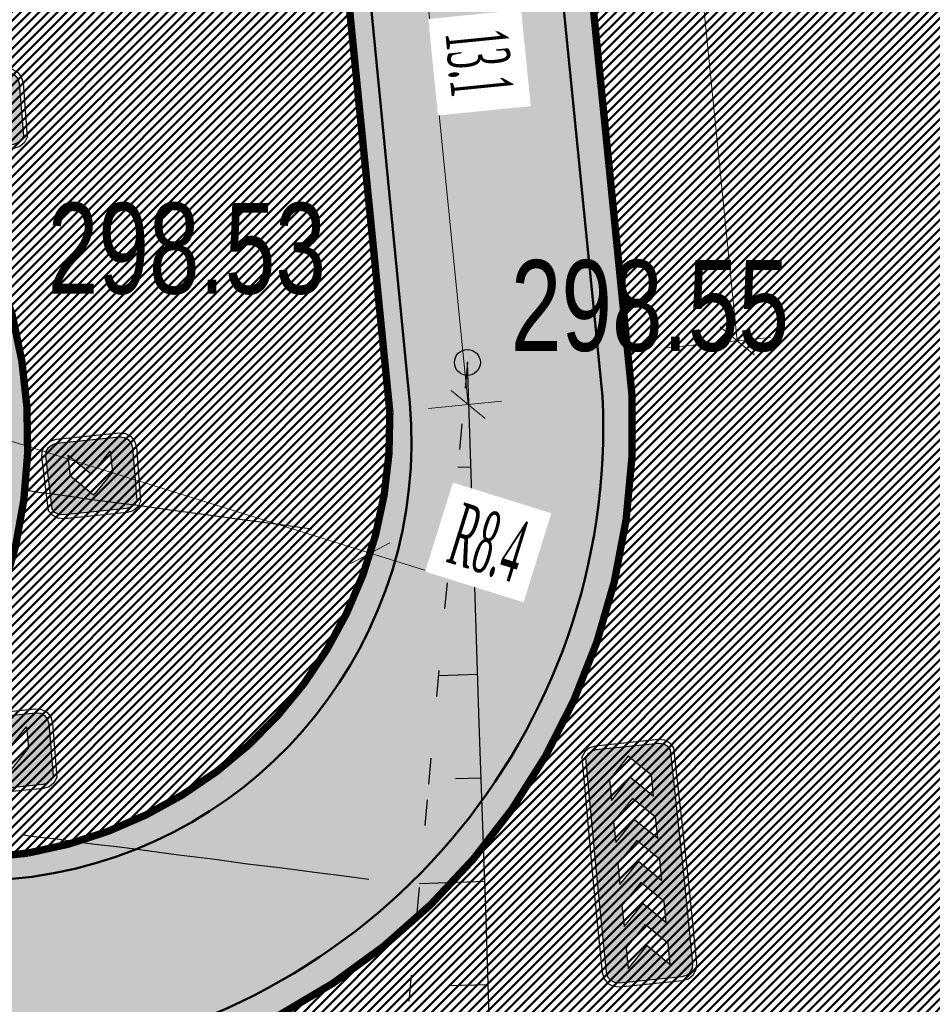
# Model space of a CAD drawing. Extents: x 2931 to 5026, y -2784 to 809.
# Tile 54 of 170: x 3234 to 3251, y -1772 to -1753. Entities that reach past the tile are written whole.
import ezdxf

# ---------------------------------------------------------------- set-up
doc = ezdxf.new("R2010")
doc.units = 0
doc.header["$MEASUREMENT"] = 0
doc.linetypes.add('CONTI', pattern=[0])
doc.linetypes.add('STROT', pattern=[1.7, 0.5, -1.2])
doc.layers.add('.', color=7, linetype='Continuous', lineweight=15)
for name, color, linetype in [('GORIZDEFAULT', 32, 'CONTI'), ('OTKOSDEFAULT', 32, 'CONTI'), ('PI_OTDEFAULT', 172, 'CONTI'), ('PI_TTDEFAULT', 5, 'CONTI')]:
    doc.layers.add(name, color=color, linetype=linetype)
doc.styles.add('SHRFT', font='TXT', dxfattribs={"width": 0.75})
doc.styles.add('TimesNewRomanCyr', font='times.ttf', dxfattribs={"width": 0.4, "height": 1.2})
doc.dimstyles.new('GENPLAN1', dxfattribs={"dimscale": 0.5, "dimtxt": 1.2, "dimasz": 1.2, "dimexe": 1.3, "dimexo": 1.5, "dimgap": 0.5, "dimtad": 1, "dimdec": 1, "dimzin": 0, "dimdsep": 46, "dimtxsty": 'TimesNewRomanCyr', "dimblk1": 'OBLIQUE', "dimblk2": 'OBLIQUE', "dimsah": 1, "dimcen": 1, "dimadec": 0, "dimazin": 0, "dimtfac": 0.75, "dimtdec": 1, "dimtix": 1, "dimtmove": 0, "dimatfit": 3, "dimfxl": 1, "dimtvp": 1.2, "dimtfill": 1, "dimlwd": 0, "dimlwe": 0, "dimarcsym": 0})
pattern_1 = [(45, (0, 0), (-0.08838834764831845, 0.08838834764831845), [])]

# ---------------------------------------------------------------- blocks, each defined once
blk = doc.blocks.new('bstrtthtytt434')
at = {"layer": 'GORIZDEFAULT', "color": 32}
for points in [[(3233.812451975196, 500.828722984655), (3234.033033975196, 500.7920669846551), (3234.303609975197, 500.756170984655), (3234.632269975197, 500.715155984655), (3235.021227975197, 500.6550539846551), (3235.474146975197, 500.597923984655), (3235.993240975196, 500.5297969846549), (3236.578509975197, 500.4506729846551), (3237.221862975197, 500.3664309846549), (3237.917422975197, 500.2689799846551), (3238.618859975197, 500.179618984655), (3239.314419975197, 500.0821679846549)], [(3233.719312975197, 494.1845429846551), (3233.895777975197, 494.155218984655), (3234.122237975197, 494.126652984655), (3234.398691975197, 494.098846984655), (3234.735442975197, 494.051954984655), (3235.130277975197, 493.999942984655), (3235.597165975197, 493.945024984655), (3236.130227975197, 493.879109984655), (3236.737554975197, 493.796320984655), (3237.394875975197, 493.714290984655), (3238.068376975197, 493.620504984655), (3238.739666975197, 493.5406879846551), (3239.360960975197, 493.4601109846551), (3239.938139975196, 493.3868649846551), (3240.413117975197, 493.3260689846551)]]:
    blk.add_lwpolyline(points, dxfattribs=at)
at = {"layer": 'OTKOSDEFAULT', "color": 32, "linetype": 'STROT'}
for p, q in [((3242.314032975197, 503.2920779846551), (3242.207991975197, 502.1083309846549)), ((3242.207991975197, 502.1083309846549), (3241.920517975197, 499.041612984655)), ((3241.920517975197, 499.041612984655), (3241.537999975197, 494.8573239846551)), ((3241.537999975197, 494.8573239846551), (3241.123315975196, 490.288500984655))]:
    blk.add_line(p, q, dxfattribs=at)
at = {"layer": 'OTKOSDEFAULT', "color": 32}
for p, q in [((3242.346847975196, 502.316462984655), (3242.314032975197, 503.2920779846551)), ((3242.433343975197, 499.7814839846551), (3242.346847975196, 502.316462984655)), ((3242.376757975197, 501.268796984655), (3242.126785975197, 501.265000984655)), ((3242.543806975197, 496.326762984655), (3242.433343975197, 499.7814839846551)), ((3242.449025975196, 499.275663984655), (3242.193176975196, 499.263777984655)), ((3242.515415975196, 497.274440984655), (3241.753746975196, 497.2468749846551)), ((3242.675003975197, 492.560320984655), (3242.543806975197, 496.326762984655)), ((3242.581805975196, 495.273218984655), (3242.075985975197, 495.2575379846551)), ((3242.654073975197, 493.280085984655), (3241.386584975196, 493.236837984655)), ((3242.785465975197, 489.1055999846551), (3242.675003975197, 492.560320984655)), ((3242.712373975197, 491.2847409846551), (3241.956582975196, 491.265264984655))]:
    blk.add_line(p, q, dxfattribs=at)
at = {"layer": 'PI_TTDEFAULT', "color": 0}
blk.add_circle((3242.314032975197, 503.2920779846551), 0.25, dxfattribs=at)
blk.add_point((3242.314032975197, 503.2920779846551), dxfattribs=at)
at = {"layer": 'PI_OTDEFAULT', "color": 0, "style": 'SHRFT', "width": 0.75}
for s, p in [('298.53', (3234.215303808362, 504.6198676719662)), ('298.55', (3243.153101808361, 503.5154336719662))]:
    blk.add_text(s, height=1.75, dxfattribs=at).set_placement(p)
blk = doc.blocks.new('РАПРА')
at = {"layer": '.', "transparency": 33554625}
h = blk.add_hatch(color=256, dxfattribs=at)
h.dxf.hatch_style = 1
h.set_gradient(color1=(255, 0, 0), color2=(255, 0, 0), tint=0.6399999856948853)
h.paths.add_polyline_path([(1395798.936627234, -87488.78285388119), (1395736.03742723, -87499.74989387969), (1395684.212787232, -87535.23149387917), (1395651.419187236, -87587.16365388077), (1395637.764147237, -87649.95533388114), (1395637.764147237, -88510.6529338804), (1395651.419187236, -88573.44461388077), (1395684.212787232, -88622.5812538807), (1395736.03742723, -88658.17037388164), (1395798.936627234, -88671.82541388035), (1396981.87166724, -88671.82541388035), (1398716.099574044, -88658.17037388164), (1398768.031734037, -88622.5812538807), (1398800.717814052, -88573.44461388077), (1398814.480374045, -88510.6529338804), (1398814.480374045, -87649.95533388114), (1398800.717814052, -87587.16365388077), (1398768.031734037, -87535.23149387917), (1398716.099574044, -87499.74989387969), (1396981.87166724, -87488.78285388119)])
h.paths.add_polyline_path([(1396390.132953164, -87792.09677388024), (1396676.996313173, -87792.09677388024), (1396963.859673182, -88078.96013388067), (1396676.996313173, -88365.8234938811), (1396390.132953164, -88365.8234938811), (1396676.996313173, -88078.96013388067)], flags=16)
h.paths.add_polyline_path([(1396390.132953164, -88078.96013388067), (1396103.269593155, -88365.8234938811), (1395816.406233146, -88365.8234938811), (1396103.269593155, -88078.96013388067), (1395816.406233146, -87792.09677388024), (1396103.269593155, -87792.09677388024)], flags=16)
h.paths.add_polyline_path([(1396963.859673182, -87792.09677388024), (1397250.723033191, -87792.09677388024), (1397537.586393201, -88078.96013388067), (1397250.723033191, -88365.8234938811), (1396963.859673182, -88365.8234938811), (1397250.723033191, -88078.96013388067)], flags=16)
h.paths.add_polyline_path([(1397537.586393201, -87792.09677388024), (1397824.44975321, -87792.09677388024), (1398111.313113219, -88078.96013388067), (1397824.44975321, -88365.8234938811), (1397537.586393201, -88365.8234938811), (1397824.44975321, -88078.96013388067)], flags=16)
h.paths.add_polyline_path([(1398111.313113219, -87792.09677388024), (1398398.176473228, -87792.09677388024), (1398685.039833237, -88078.96013388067), (1398398.176473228, -88365.8234938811), (1398111.313113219, -88365.8234938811), (1398398.176473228, -88078.96013388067)], flags=16)
at = {"color": 1}
blk.add_lwpolyline([(1398866.305014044, -87649.95533388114), (1398849.961974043, -87565.33709387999), (1398803.513334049, -87496.95437387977), (1398737.926134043, -87450.50573388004), (1396981.87166724, -87434.16269388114), (1395798.936627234, -87434.16269388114), (1395714.210867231, -87450.50573388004), (1395645.935667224, -87496.95437387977), (1395599.487027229, -87565.33709387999), (1395583.036467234, -87649.95533388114), (1395583.036467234, -88510.6529338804), (1395599.487027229, -88592.58317388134), (1395645.935667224, -88660.8583738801), (1395714.210867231, -88707.30701387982), (1395798.936627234, -88723.7575738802), (1396981.87166724, -88723.7575738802), (1398737.926134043, -88707.30701387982), (1398806.201334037, -88660.8583738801), (1398852.649974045, -88592.58317388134), (1398869.100534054, -88510.6529338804), (1398866.305014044, -87649.95533388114)], dxfattribs=at)
blk.add_lwpolyline([(1398814.480374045, -87649.95533388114), (1398800.717814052, -87587.16365388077), (1398768.031734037, -87535.23149387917), (1398716.099574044, -87499.74989387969), (1396981.87166724, -87488.78285388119), (1395798.936627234, -87488.78285388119), (1395736.03742723, -87499.74989387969), (1395684.212787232, -87535.23149387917), (1395651.419187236, -87587.16365388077), (1395637.764147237, -87649.95533388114), (1395637.764147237, -88510.6529338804), (1395651.419187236, -88573.44461388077), (1395684.212787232, -88622.5812538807), (1395736.03742723, -88658.17037388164), (1395798.936627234, -88671.82541388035), (1396981.87166724, -88671.82541388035), (1398716.099574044, -88658.17037388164), (1398768.031734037, -88622.5812538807), (1398800.717814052, -88573.44461388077), (1398814.480374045, -88510.6529338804), (1398814.480374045, -87649.95533388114)], close=True, dxfattribs=at)
at = {"color": 7}
for points in [[(1395816.406233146, -87792.09677388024), (1396103.269593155, -88078.96013388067), (1395816.406233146, -88365.8234938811), (1396103.269593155, -88365.8234938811), (1396390.132953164, -88078.96013388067), (1396103.269593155, -87792.09677388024), (1396103.269593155, -87792.09677388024)], [(1396390.132953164, -87792.09677388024), (1396676.996313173, -88078.96013388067), (1396390.132953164, -88365.8234938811), (1396676.996313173, -88365.8234938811), (1396963.859673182, -88078.96013388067), (1396676.996313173, -87792.09677388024), (1396676.996313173, -87792.09677388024)], [(1396963.859673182, -87792.09677388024), (1397250.723033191, -88078.96013388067), (1396963.859673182, -88365.8234938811), (1397250.723033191, -88365.8234938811), (1397537.586393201, -88078.96013388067), (1397250.723033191, -87792.09677388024), (1397250.723033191, -87792.09677388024)], [(1397537.586393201, -87792.09677388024), (1397824.44975321, -88078.96013388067), (1397537.586393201, -88365.8234938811), (1397824.44975321, -88365.8234938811), (1398111.313113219, -88078.96013388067), (1397824.44975321, -87792.09677388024), (1397824.44975321, -87792.09677388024)], [(1398111.313113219, -87792.09677388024), (1398398.176473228, -88078.96013388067), (1398111.313113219, -88365.8234938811), (1398398.176473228, -88365.8234938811), (1398685.039833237, -88078.96013388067), (1398398.176473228, -87792.09677388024), (1398398.176473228, -87792.09677388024)]]:
    blk.add_lwpolyline(points, close=True, dxfattribs=at)
blk = doc.blocks.new('ПВПВПАВ')
at = {"layer": '.', "transparency": 33554625}
h = blk.add_hatch(color=256, dxfattribs=at)
h.dxf.hatch_style = 1
h.set_gradient(color1=(255, 0, 0), color2=(255, 0, 0), tint=0.6399999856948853)
h.paths.add_polyline_path([(1396674.333624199, -92008.221899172), (1396726.265784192, -91972.63277917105), (1396758.951864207, -91923.49613917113), (1396772.714424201, -91860.70445917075), (1396772.714424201, -91000.0068591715), (1396758.951864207, -90937.21517917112), (1396726.265784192, -90885.28301916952), (1396674.333624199, -90849.80141917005), (1395955.560168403, -90838.83437917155), (1395892.660968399, -90849.80141917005), (1395840.836328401, -90885.28301916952), (1395808.042728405, -90937.21517917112), (1395794.387688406, -91000.0068591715), (1395794.387688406, -91860.70445917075), (1395808.042728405, -91923.49613917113), (1395840.836328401, -91972.63277917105), (1395892.660968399, -92008.221899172), (1395955.560168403, -92021.8769391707)])
h.paths.add_polyline_path([(1396259.893134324, -91715.87501917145), (1395973.029774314, -91715.87501917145), (1396259.893134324, -91429.01165917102), (1395973.029774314, -91142.1482991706), (1396259.893134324, -91142.1482991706), (1396546.756494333, -91429.01165917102)], flags=16)
at = {"color": 1}
blk.add_lwpolyline([(1396824.539064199, -91000.0068591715), (1396808.196024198, -90915.38861917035), (1396761.747384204, -90847.00589917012), (1396696.160184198, -90800.5572591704), (1395955.560168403, -90784.2142191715), (1395870.8344084, -90800.5572591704), (1395802.559208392, -90847.00589917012), (1395756.110568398, -90915.38861917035), (1395739.660008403, -91000.0068591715), (1395739.660008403, -91860.70445917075), (1395756.110568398, -91942.6346991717), (1395802.559208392, -92010.90989917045), (1395870.8344084, -92057.35853917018), (1395955.560168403, -92073.80909917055), (1396696.160184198, -92057.35853917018), (1396764.435384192, -92010.90989917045), (1396810.8840242, -91942.6346991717), (1396827.334584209, -91860.70445917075), (1396824.539064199, -91000.0068591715)], dxfattribs=at)
blk.add_lwpolyline([(1396772.714424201, -91000.0068591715), (1396758.951864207, -90937.21517917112), (1396726.265784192, -90885.28301916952), (1396674.333624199, -90849.80141917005), (1395955.560168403, -90838.83437917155), (1395892.660968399, -90849.80141917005), (1395840.836328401, -90885.28301916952), (1395808.042728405, -90937.21517917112), (1395794.387688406, -91000.0068591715), (1395794.387688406, -91860.70445917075), (1395808.042728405, -91923.49613917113), (1395840.836328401, -91972.63277917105), (1395892.660968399, -92008.221899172), (1395955.560168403, -92021.8769391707), (1396674.333624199, -92008.221899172), (1396726.265784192, -91972.63277917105), (1396758.951864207, -91923.49613917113), (1396772.714424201, -91860.70445917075), (1396772.714424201, -91000.0068591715)], close=True, dxfattribs=at)
at = {"color": 7}
blk.add_lwpolyline([(1395973.029774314, -91142.1482991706), (1396259.893134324, -91429.01165917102), (1395973.029774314, -91715.87501917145), (1396259.893134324, -91715.87501917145), (1396546.756494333, -91429.01165917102), (1396259.893134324, -91142.1482991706), (1396259.893134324, -91142.1482991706)], close=True, dxfattribs=at)
blk = doc.blocks.new('_Oblique')
at = {"color": 0, "linetype": 'ByBlock', "lineweight": -2}
blk.add_line((-0.5, -0.5), (0.5, 0.5), dxfattribs=at)
blk = doc.blocks.new('*D114')
at = {"color": 0, "lineweight": 0, "transparency": 16777216}
for p, q in [((3237.147976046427, -1669.445522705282), (3239.16056391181, -1669.244209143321)), ((3238.513791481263, -1669.308903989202), (3247.51941364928, -1759.340622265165)), ((3246.153598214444, -1759.477240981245), (3248.166186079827, -1759.275927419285))]:
    blk.add_line(p, q, dxfattribs=at)
at = {"layer": 'Defpoints', "color": 0, "linetype": 'ByBlock', "lineweight": 50, "transparency": 16777216}
for p in [(3236.401700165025, -1669.520170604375), (3247.51941364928, -1759.340622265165), (3245.407322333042, -1759.551888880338)]:
    blk.add_point(p, dxfattribs=at)
at = {"color": 0, "linetype": 'ByBlock', "lineweight": 0, "transparency": 16777216, "xscale": 0.6, "yscale": 0.6, "zscale": 0.6}
for p, rotation in [((3238.513791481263, -1669.308903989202), 95.71213707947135), ((3247.51941364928, -1759.340622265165), 275.7121370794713)]:
    blk.add_blockref('_Oblique', p, dxfattribs=dict(at, rotation=rotation))
at = {"color": 0, "linetype": 'ByBlock', "lineweight": 50, "transparency": 16777216, "insert": (3243.874434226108, -1714.238956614), "char_height": 1.2, "attachment_point": 5, "rotation": 275.71213707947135, "style": 'TimesNewRomanCyr', "bg_fill": 3, "box_fill_scale": 1.25, "bg_fill_color": 256, "bg_fill_true_color": 13158600, "bg_fill_transparency": 0}
blk.add_mtext('90.5', dxfattribs=at)
blk = doc.blocks.new('*D250')
at = {"color": 0, "lineweight": 0, "transparency": 16777216}
for p in [(3232.415989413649, -1760.937218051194), (3243.325468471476, -1764.335478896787)]:
    blk.add_line(p, (3240.440216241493, -1763.43673390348), dxfattribs=at)
at = {"layer": 'Defpoints', "color": 0, "linetype": 'ByBlock', "lineweight": 50, "transparency": 16777216}
for p in [(3232.415989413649, -1760.937218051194), (3240.440216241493, -1763.43673390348)]:
    blk.add_point(p, dxfattribs=at)
at = {"color": 0, "linetype": 'ByBlock', "lineweight": 0, "transparency": 16777216, "xscale": 0.6, "yscale": 0.6, "zscale": 0.6, "rotation": 162.6983890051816}
blk.add_blockref('_Oblique', (3240.440216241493, -1763.43673390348), dxfattribs=at)
at = {"color": 0, "linetype": 'ByBlock', "lineweight": 50, "transparency": 16777216, "insert": (3242.712087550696, -1763.241443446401), "char_height": 1.2, "attachment_point": 5, "rotation": 342.6983890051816, "style": 'TimesNewRomanCyr', "bg_fill": 3, "box_fill_scale": 1.25, "bg_fill_color": 256, "bg_fill_true_color": 13158600, "bg_fill_transparency": 0}
blk.add_mtext('R8.4', dxfattribs=at)
blk = doc.blocks.new('*D292')
at = {"color": 0, "lineweight": 0, "transparency": 16777216}
for p, q in [((3240.261869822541, -1747.628132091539), (3241.673312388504, -1747.486949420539)), ((3241.026539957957, -1747.551644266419), (3242.328646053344, -1760.569162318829)), ((3241.563975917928, -1760.645650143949), (3242.975418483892, -1760.504467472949))]:
    blk.add_line(p, q, dxfattribs=at)
at = {"layer": 'Defpoints', "color": 0, "linetype": 'ByBlock', "lineweight": 50, "transparency": 16777216}
for p in [(3239.51559394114, -1747.702779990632), (3242.328646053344, -1760.569162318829), (3240.817700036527, -1760.720298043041)]:
    blk.add_point(p, dxfattribs=at)
at = {"color": 0, "linetype": 'ByBlock', "lineweight": 0, "transparency": 16777216, "xscale": 0.6, "yscale": 0.6, "zscale": 0.6}
for p, rotation in [((3241.026539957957, -1747.551644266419), 95.71213707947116), ((3242.328646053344, -1760.569162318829), 275.7121370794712)]:
    blk.add_blockref('_Oblique', p, dxfattribs=dict(at, rotation=rotation))
at = {"color": 0, "linetype": 'ByBlock', "lineweight": 50, "transparency": 16777216, "insert": (3242.535424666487, -1753.97459677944), "char_height": 1.2, "attachment_point": 5, "rotation": 275.7121370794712, "style": 'TimesNewRomanCyr', "bg_fill": 3, "box_fill_scale": 1.25, "bg_fill_color": 256, "bg_fill_true_color": 13158600, "bg_fill_transparency": 0}
blk.add_mtext('13.1', dxfattribs=at)

msp = doc.modelspace()

# ---------------------------------------------------------------- hatches: boundary and pattern name
at = {"layer": '.', "linetype": 'ByBlock', "lineweight": 50}
h = msp.add_hatch(dxfattribs=at)
h.set_pattern_fill('ANSI31', color=252)
h.set_pattern_definition(pattern_1)
edge = h.paths.add_edge_path()
edge.add_line((3056.579508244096, -1552.571742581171), (3060.468574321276, -1561.784514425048))
edge.add_line((3060.468574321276, -1561.784514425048), (3091.428099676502, -1548.71530551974))
edge.add_arc((3092.594819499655, -1551.479137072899), 2.999999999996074, 59.08883293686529, 112.8864824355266, ccw=False)
edge.add_line((3094.135944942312, -1548.905242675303), (3125.421424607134, -1567.637498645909))
edge.add_arc((3123.880299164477, -1570.21139304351), 3.000000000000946, 6.846905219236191, 59.0888329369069, ccw=False)
edge.add_line((3126.858903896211, -1569.853742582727), (3145.92372928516, -1728.630496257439))
edge.add_line((3145.92372928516, -1728.630496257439), (3153.629677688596, -1792.807610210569))
edge.add_line((3153.629677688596, -1792.807610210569), (3155.627738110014, -1829.886791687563))
edge.add_line((3155.627738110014, -1829.886791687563), (3160.809987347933, -1929.677250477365))
edge.add_arc((3157.814024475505, -1929.832834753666), 2.999999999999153, -86.74722545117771, 2.9727744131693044, ccw=False)
edge.add_line((3157.984247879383, -1932.828001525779), (3050.375705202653, -1938.943685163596))
edge.add_line((3050.375705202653, -1938.943685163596), (3050.943116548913, -1948.927574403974))
edge.add_line((3050.943116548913, -1948.927574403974), (3313.191871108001, -1934.085954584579))
edge.add_line((3313.191871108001, -1934.085954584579), (3312.624459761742, -1924.102065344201))
edge.add_line((3312.624459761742, -1924.102065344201), (3173.95866141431, -1931.920132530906))
edge.add_arc((3173.788438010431, -1928.924965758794), 2.999999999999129, 182.972774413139, 273.2527745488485, ccw=False)
edge.add_line((3170.792475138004, -1929.080550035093), (3164.49681413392, -1808.401511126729))
edge.add_line((3164.49681413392, -1808.401511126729), (3163.4838931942, -1789.746789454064))
edge.add_line((3163.4838931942, -1789.746789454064), (3160.81852438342, -1767.850807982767))
edge.add_arc((3164.480270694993, -1768.183669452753), 3.67684413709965, 91.76941746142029, 174.8059522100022, ccw=False)
edge.add_line((3164.36673985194, -1764.508578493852), (3165.328204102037, -1764.41580848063))
edge.add_line((3165.328204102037, -1764.41580848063), (3157.302999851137, -1682.607566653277))
edge.add_arc((3156.299241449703, -1676.094509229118), 6.589950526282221, 187.8889569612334, 278.7611968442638, ccw=False)
edge.add_line((3149.771658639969, -1676.999003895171), (3140.934979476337, -1603.166915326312))
edge.add_line((3140.934979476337, -1603.166915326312), (3139.504408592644, -1590.505141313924))
edge.add_line((3139.504408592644, -1590.505141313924), (3136.203008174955, -1563.793057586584))
edge.add_arc((3133.224403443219, -1564.150708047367), 3.000000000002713, 6.84690521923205, 59.08883293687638)
edge.add_line((3134.765528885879, -1561.576813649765), (3099.87037971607, -1540.683259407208))
edge.add_arc((3101.693711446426, -1538.024492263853), 3.223907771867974, 157.9186088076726, 235.5584146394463, ccw=False)
edge.add_line((3098.706274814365, -1536.812550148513), (3108.700353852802, -1520.326220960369))
edge.add_arc((3111.264605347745, -1521.883338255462), 3.00000000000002, 58.73218183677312, 148.732181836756, ccw=False)
edge.add_line((3112.821722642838, -1519.319086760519), (3205.618491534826, -1575.669040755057))
edge.add_line((3205.618491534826, -1575.669040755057), (3207.292050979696, -1576.579148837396))
edge.add_line((3207.292050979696, -1576.579148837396), (3243.014474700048, -1589.924592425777))
edge.add_line((3243.014474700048, -1589.924592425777), (3266.942729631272, -1598.799066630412))
edge.add_line((3266.942729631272, -1598.799066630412), (3413.241120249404, -1686.858465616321))
edge.add_line((3413.241120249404, -1686.858465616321), (3418.398145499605, -1678.290788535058))
edge.add_line((3418.398145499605, -1678.290788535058), (3272.099754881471, -1590.231389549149))
edge.add_line((3272.099754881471, -1590.231389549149), (3270.420061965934, -1589.423131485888))
edge.add_line((3270.420061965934, -1589.423131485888), (3212.929790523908, -1568.101228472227))
edge.add_line((3212.929790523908, -1568.101228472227), (3210.80888251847, -1567.121535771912))
edge.add_line((3210.80888251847, -1567.121535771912), (3103.502412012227, -1501.960703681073))
edge.add_arc((3105.05952930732, -1499.39645218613), 2.999999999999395, 149.0720988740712, 238.7321818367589, ccw=False)
edge.add_line((3102.486085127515, -1497.85457506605), (3107.443599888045, -1489.580318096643))
edge.add_line((3107.443599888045, -1489.580318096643), (3098.865452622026, -1484.440727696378))
edge.add_line((3098.865452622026, -1484.440727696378), (3093.95672483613, -1492.633557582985))
edge.add_arc((3091.383280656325, -1491.091680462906), 2.999999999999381, 238.7321818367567, 329.07209887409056, ccw=False)
edge.add_line((3089.826163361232, -1493.655931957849), (3029.258160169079, -1456.876588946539))
edge.add_line((3029.258160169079, -1456.876588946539), (3024.067769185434, -1465.424093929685))
edge.add_line((3024.067769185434, -1465.424093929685), (3099.145714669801, -1511.014461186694))
edge.add_arc((3097.588597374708, -1513.578712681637), 2.999999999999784, -31.267816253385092, 58.732181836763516, ccw=False)
edge.add_line((3100.152848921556, -1515.135829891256), (3084.60404677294, -1540.741504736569))
edge.add_line((3084.60404677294, -1540.741504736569), (3056.579508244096, -1552.571742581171))
h = msp.add_hatch(dxfattribs=at)
h.set_pattern_fill('ANSI31', color=72)
h.set_pattern_definition(pattern_1)
edge = h.paths.add_edge_path()
edge.add_line((3198.64854658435, -1772.84186215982), (3204.228626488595, -1772.211541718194))
edge.add_line((3204.228626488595, -1772.211541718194), (3205.797166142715, -1786.120879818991))
edge.add_line((3205.797166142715, -1786.120879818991), (3240.426562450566, -1782.215137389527))
edge.add_line((3240.426562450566, -1782.215137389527), (3240.44861768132, -1782.410685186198))
edge.add_line((3240.44861768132, -1782.410685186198), (3240.049289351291, -1782.456821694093))
edge.add_line((3240.049289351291, -1782.456821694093), (3241.597948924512, -1796.176200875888))
edge.add_line((3241.597948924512, -1796.176200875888), (3241.996162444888, -1796.131186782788))
edge.add_line((3241.996162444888, -1796.131186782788), (3242.018783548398, -1796.331302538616))
edge.add_line((3242.018783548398, -1796.331302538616), (3164.317276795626, -1805.095014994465))
edge.add_line((3164.317276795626, -1805.095014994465), (3165.502113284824, -1827.671693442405))
edge.add_line((3165.502113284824, -1827.671693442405), (3169.410030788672, -1827.461110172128))
edge.add_line((3169.410030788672, -1827.461110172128), (3168.370118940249, -1808.99312971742))
edge.add_line((3168.370118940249, -1808.99312971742), (3257.968945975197, -1804.35639741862))
edge.add_line((3257.968945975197, -1804.35639741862), (3268.704736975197, -1803.207274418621))
edge.add_line((3268.704736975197, -1803.207274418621), (3270.714068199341, -1802.941323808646))
edge.add_line((3270.714068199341, -1802.941323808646), (3269.535281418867, -1793.430181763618))
edge.add_line((3269.535281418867, -1793.430181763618), (3268.265415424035, -1789.367910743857))
edge.add_line((3268.265415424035, -1789.367910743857), (3268.137689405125, -1776.730590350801))
edge.add_line((3268.137689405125, -1776.730590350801), (3268.591353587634, -1776.739380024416))
edge.add_line((3268.591353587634, -1776.739380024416), (3271.151259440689, -1756.651503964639))
edge.add_line((3271.151259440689, -1756.651503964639), (3253.464385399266, -1678.575218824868))
edge.add_line((3253.464385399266, -1678.575218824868), (3246.166203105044, -1642.943717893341))
edge.add_line((3246.166203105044, -1642.943717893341), (3240.206266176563, -1605.984923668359))
edge.add_line((3240.206266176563, -1605.984923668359), (3243.364342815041, -1590.528663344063))
edge.add_line((3243.364342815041, -1590.528663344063), (3206.455271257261, -1576.124094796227))
edge.add_line((3206.455271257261, -1576.124094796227), (3113.046281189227, -1522.808445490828))
edge.add_line((3113.046281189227, -1522.808445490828), (3101.14519328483, -1541.432807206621))
edge.add_line((3101.14519328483, -1541.432807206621), (3134.765528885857, -1561.576813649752))
edge.add_arc((3133.22440344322, -1564.150708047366), 3.000000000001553, 6.849462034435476, 59.088832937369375, ccw=False)
edge.add_line((3136.202992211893, -1563.792924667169), (3146.943135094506, -1653.222730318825))
edge.add_line((3146.943135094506, -1653.222730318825), (3222.727371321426, -1644.063239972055))
edge.add_arc((3223.040655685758, -1647.949911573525), 3.899277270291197, 6.922887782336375, 94.60835138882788, ccw=False)
edge.add_arc((3223.040740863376, -1647.949941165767), 3.899196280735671, -81.47081594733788, 6.923470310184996, ccw=False)
edge.add_line((3223.619042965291, -1651.806014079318), (3196.190003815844, -1655.121177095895))
edge.add_arc((3198.473142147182, -1672.682791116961), 17.70940449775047, 97.40732442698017, 105.2026607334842)
edge.add_arc((3203.298833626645, -1690.430110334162), 36.10110462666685, 105.2072041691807, 108.1649889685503)
edge.add_arc((3188.026555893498, -1642.727951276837), 13.9895464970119, 277.1896508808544, 286.6895548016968, ccw=False)
edge.add_line((3189.777404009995, -1656.607502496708), (3187.842487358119, -1656.841381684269))
edge.add_arc((3184.99443761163, -1658.696363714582), 3.398874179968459, 6.9207488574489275, 33.07686530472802, ccw=False)
edge.add_arc((3184.993523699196, -1658.69677596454), 3.399831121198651, -83.07989968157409, 6.925789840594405, ccw=False)
edge.add_arc((3184.99346771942, -1658.696460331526), 3.400151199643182, 163.5011670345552, 276.9203959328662, ccw=False)
edge.add_line((3181.733315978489, -1657.730831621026), (3147.972979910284, -1661.805289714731))
edge.add_line((3147.972979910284, -1661.805289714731), (3149.771658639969, -1676.999003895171))
edge.add_arc((3156.299241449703, -1676.094509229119), 6.589950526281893, 187.88895696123, 278.7611968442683)
edge.add_line((3157.302999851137, -1682.607566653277), (3156.287946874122, -1672.260203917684))
edge.add_arc((3165.559726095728, -1672.702411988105), 9.282318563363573, 100.07270603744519, 177.2694053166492, ccw=False)
edge.add_line((3163.936269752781, -1663.563165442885), (3168.630711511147, -1663.09359350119))
edge.add_arc((3169.037464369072, -1672.297222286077), 9.212612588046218, 9.79482017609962, 92.53053086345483, ccw=False)
edge.add_line((3178.11578730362, -1670.729968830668), (3178.310066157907, -1672.672228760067))
edge.add_line((3178.310066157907, -1672.672228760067), (3182.539779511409, -1679.443903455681))
edge.add_line((3182.539779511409, -1679.443903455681), (3183.799722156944, -1692.286285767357))
edge.add_line((3183.799722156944, -1692.286285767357), (3187.002343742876, -1691.965936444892))
edge.add_line((3187.002343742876, -1691.965936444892), (3189.210950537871, -1714.886238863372))
edge.add_line((3189.210950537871, -1714.886238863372), (3186.060597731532, -1715.201359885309))
edge.add_line((3186.060597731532, -1715.201359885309), (3186.254695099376, -1717.141805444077))
edge.add_line((3186.254695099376, -1717.141805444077), (3183.233715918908, -1722.304679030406))
edge.add_arc((3187.73220544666, -1721.857132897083), 4.520697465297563, 185.6815518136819, 272.2770185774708)
edge.add_line((3187.911817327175, -1726.374260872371), (3193.870304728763, -1725.778249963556))
edge.add_arc((3192.734762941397, -1721.213392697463), 4.703974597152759, 283.9692133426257, 366.943481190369)
edge.add_line((3197.404238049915, -1720.644728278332), (3197.262375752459, -1719.365448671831))
edge.add_line((3197.262375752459, -1719.365448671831), (3193.661081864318, -1717.879078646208))
edge.add_line((3193.661081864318, -1717.879078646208), (3192.899904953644, -1710.493109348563))
edge.add_line((3192.899904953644, -1710.493109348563), (3189.682132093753, -1710.814974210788))
edge.add_line((3189.682132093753, -1710.814974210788), (3185.735106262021, -1671.355455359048))
edge.add_line((3185.735106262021, -1671.355455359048), (3188.844983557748, -1671.044382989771))
edge.add_line((3188.844983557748, -1671.044382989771), (3188.789684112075, -1670.436909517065))
edge.add_arc((3202.589761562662, -1673.932293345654), 14.23586477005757, 99.41612415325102, 165.7866270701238, ccw=False)
edge.add_line((3200.260722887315, -1659.888240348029), (3222.923904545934, -1657.621305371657))
edge.add_arc((3223.460798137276, -1670.595722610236), 12.98552106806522, 5.712137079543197, 92.3696013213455, ccw=False)
edge.add_line((3236.381839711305, -1669.303266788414), (3237.467507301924, -1680.175342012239))
edge.add_line((3237.467507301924, -1680.175342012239), (3245.489102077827, -1760.369463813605))
edge.add_arc((3232.636911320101, -1760.990893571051), 12.86720568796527, -83.64731502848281, 2.7682123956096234, ccw=False)
edge.add_line((3234.060644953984, -1773.77908987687), (3215.68325286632, -1775.617329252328))
edge.add_arc((3214.378686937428, -1762.897090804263), 12.78696048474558, 185.7956058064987, 275.8556841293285, ccw=False)
edge.add_line((3201.657087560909, -1764.188318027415), (3199.058106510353, -1738.113761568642))
edge.add_arc((3194.432319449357, -1738.576466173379), 4.648870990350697, 5.712137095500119, 93.3895282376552)
edge.add_line((3194.157459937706, -1733.935727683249), (3187.347289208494, -1734.627366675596))
edge.add_arc((3187.957506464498, -1738.984328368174), 4.399486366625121, 97.97273957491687, 185.7133964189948)
edge.add_line((3183.579875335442, -1739.422307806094), (3184.27298960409, -1746.350795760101))
edge.add_line((3184.27298960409, -1746.350795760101), (3184.892601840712, -1746.84194319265))
edge.add_line((3184.892601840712, -1746.84194319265), (3197.794868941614, -1745.614976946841))
edge.add_line((3197.794868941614, -1745.614976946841), (3199.787466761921, -1766.345835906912))
edge.add_arc((3189.185059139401, -1767.471623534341), 10.66200943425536, -84.22149646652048, 6.061084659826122, ccw=False)
edge.add_line((3190.258542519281, -1778.079454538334), (3179.89345328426, -1779.128373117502))
edge.add_arc((3178.567549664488, -1766.175993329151), 13.02006768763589, 184.5809880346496, 275.8448699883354, ccw=False)
edge.add_line((3165.58907542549, -1767.215882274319), (3165.328204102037, -1764.41580848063))
edge.add_line((3165.328204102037, -1764.41580848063), (3164.846212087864, -1764.462315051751))
edge.add_line((3164.846212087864, -1764.462315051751), (3167.773249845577, -1790.409524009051))
edge.add_line((3167.773249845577, -1790.409524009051), (3200.231651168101, -1786.748496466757))
edge.add_line((3200.231651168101, -1786.748496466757), (3198.64854658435, -1772.84186215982))
h = msp.add_hatch(dxfattribs=at)
h.set_pattern_fill('ANSI31', color=72)
h.set_pattern_definition(pattern_1)
edge = h.paths.add_edge_path()
edge.add_arc((3233.076580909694, -1751.152771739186), 3.891491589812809, 101.1392377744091, 234.5203344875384)
edge.add_arc((3224.468705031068, -1761.202550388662), 9.362610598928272, -67.51086772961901, 47.301208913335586, ccw=False)
edge.add_line((3228.049980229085, -1769.853154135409), (3233.834892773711, -1769.221088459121))
edge.add_arc((3232.41598941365, -1760.937218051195), 8.404510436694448, 279.7195913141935, 361.4789655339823)
edge.add_line((3240.817700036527, -1760.720298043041), (3239.515593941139, -1747.702779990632))
edge.add_arc((3237.155542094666, -1748.247884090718), 2.42218562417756, 13.00560533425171, 104.2829337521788)
edge.add_arc((3231.997974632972, -1739.404761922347), 7.936562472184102, 272.35986224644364, 305.0684524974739, ccw=False)
at = {"lineweight": 40, "true_color": 0x7d7d7d}
h = msp.add_hatch(color=8, dxfattribs=at)
h.dxf.hatch_style = 1
h.paths.add_polyline_path([(3236.401700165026, -1669.520170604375, 0.4020912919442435), (3222.923904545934, -1657.621305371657), (3200.260722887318, -1659.888240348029, 0.2979728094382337), (3188.789684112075, -1670.436909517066), (3188.845210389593, -1671.044360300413), (3185.735106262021, -1671.355455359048), (3187.121516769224, -1685.21578814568), (3188.507927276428, -1699.076120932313), (3189.682132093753, -1710.814974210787), (3192.899904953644, -1710.493109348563), (3193.661081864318, -1717.879078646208), (3197.262375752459, -1719.365448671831), (3197.363281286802, -1720.374229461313, -0.3954589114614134), (3193.870304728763, -1725.778249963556), (3187.911817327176, -1726.374260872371, -0.3717798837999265), (3183.269049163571, -1722.657915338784), (3183.233715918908, -1722.304679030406), (3186.254695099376, -1717.141805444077), (3186.060597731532, -1715.201359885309), (3189.210950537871, -1714.886238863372), (3188.212792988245, -1704.907379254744), (3187.002343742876, -1691.965936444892), (3183.799722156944, -1692.286285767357), (3182.539779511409, -1679.443903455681), (3178.310066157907, -1672.672228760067), (3178.11578730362, -1670.729968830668, 0.3775479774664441), (3168.630711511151, -1663.09359350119), (3163.936269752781, -1663.563165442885, 0.3501788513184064), (3156.287946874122, -1672.260203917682), (3163.262400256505, -1743.35718177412), (3165.567260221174, -1766.893375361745, 0.4407652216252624), (3180.447832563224, -1779.059575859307), (3185.9967051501, -1778.504537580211), (3190.085791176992, -1778.095517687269, 0.4204379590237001), (3199.787466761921, -1766.345835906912), (3197.794868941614, -1745.614976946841), (3185.071573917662, -1746.824923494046, -0.4023531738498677), (3184.272989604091, -1746.350795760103), (3183.582524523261, -1739.448023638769, -0.4044187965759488), (3187.3472892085, -1734.627366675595), (3190.44205377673, -1734.31780598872), (3193.612779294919, -1734.000402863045, -0.4559087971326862), (3199.07801153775, -1738.404575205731), (3201.657087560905, -1764.188318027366, 0.41452071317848), (3215.683252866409, -1775.617329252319), (3234.060644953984, -1773.77908987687, 0.3960063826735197), (3245.489102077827, -1760.369463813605)])
h.paths.add_polyline_path([(3207.03778315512, -1691.662486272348), (3216.344721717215, -1690.656911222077, -0.460910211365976), (3217.20601253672, -1691.254552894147), (3217.713877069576, -1696.331817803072), (3223.105556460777, -1695.792503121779), (3222.596895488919, -1690.707277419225, -0.5043845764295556), (3223.101133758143, -1690.129321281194), (3228.150711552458, -1689.624226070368), (3227.609384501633, -1684.212428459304), (3206.745009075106, -1686.299433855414, -0.4135501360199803), (3201.883217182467, -1682.660645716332), (3200.86529559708, -1672.484199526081, -0.4125955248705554), (3204.897344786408, -1667.761941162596), (3223.713569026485, -1665.87980662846, -0.3863695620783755), (3228.194028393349, -1669.717405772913, -0.3919432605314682), (3224.458895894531, -1674.848031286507), (3214.864717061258, -1675.807710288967, -0.4215503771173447), (3214.235686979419, -1675.314425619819), (3213.723767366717, -1670.196622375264), (3208.388326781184, -1670.730311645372), (3208.870741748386, -1675.55314871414, -0.3166142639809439), (3208.485410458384, -1676.45006074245), (3203.332663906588, -1676.965475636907), (3203.862076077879, -1682.258156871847), (3223.979733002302, -1680.245843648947, -0.3921261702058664), (3229.549203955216, -1683.651176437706), (3230.536660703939, -1693.523057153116, -0.4350801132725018), (3225.963019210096, -1698.427367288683), (3217.188723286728, -1699.305035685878, -0.4413046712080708), (3216.619709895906, -1698.956683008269), (3216.102574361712, -1693.786734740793), (3210.681480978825, -1694.328991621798), (3211.174444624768, -1699.257286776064, -0.51086082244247), (3210.583513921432, -1699.914620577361), (3205.645078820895, -1700.408598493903), (3206.185945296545, -1705.815791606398), (3226.496118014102, -1703.784221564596, -0.423874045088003), (3231.904694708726, -1707.578876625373), (3232.935134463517, -1717.880470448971, -0.3809339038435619), (3228.854507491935, -1722.369988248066), (3210.290027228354, -1724.226941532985, -0.9445699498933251), (3209.381247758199, -1715.15300357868), (3218.711040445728, -1714.258478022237, -0.3488442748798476), (3219.560053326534, -1714.789970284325), (3220.061773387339, -1719.805805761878), (3225.413531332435, -1719.270484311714), (3224.903551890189, -1714.171095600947, -0.5458820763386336), (3225.389042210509, -1713.652014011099), (3230.422945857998, -1713.14848664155), (3229.887738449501, -1707.797868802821), (3209.070923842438, -1709.880116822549, -0.3853398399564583), (3204.229524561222, -1706.117335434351), (3203.215527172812, -1695.980120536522, -0.3584784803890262)], flags=16)
h.paths.add_polyline_path([(3178.778094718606, -1722.589811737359, -0.2214065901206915), (3175.505947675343, -1732.782386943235, 0.277982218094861), (3172.34860886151, -1742.722983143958), (3174.010432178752, -1759.336694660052), (3186.543428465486, -1758.083053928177, -0.4398097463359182), (3187.521916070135, -1759.255269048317), (3188.161130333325, -1765.645672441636, -0.3970099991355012), (3184.175926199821, -1770.553573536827), (3178.706707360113, -1771.058829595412, -0.4396297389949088), (3173.720061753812, -1766.619939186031), (3164.486291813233, -1672.262030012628, -0.9017496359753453), (3173.65223744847, -1671.345185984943)], flags=16)
h.paths.add_polyline_path([(3211.090258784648, -1732.293469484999), (3228.778682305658, -1730.628215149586, -0.9142662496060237), (3229.432751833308, -1737.187745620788), (3222.054241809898, -1738.025518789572, 0.2275587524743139), (3216.003330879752, -1741.140280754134, 0.4257554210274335), (3217.309228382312, -1754.283948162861, -0.6245440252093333), (3215.087378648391, -1761.080147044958, -0.4364639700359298), (3209.053512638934, -1756.614746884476), (3207.188754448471, -1737.466191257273, -0.4080941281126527)], flags=16)
h.paths.add_polyline_path([(3178.378493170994, -1739.987512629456), (3179.649217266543, -1752.691296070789), (3192.387924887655, -1751.417078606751, -0.4225555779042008), (3193.163162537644, -1752.245383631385), (3194.33725093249, -1764.545343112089, -1), (3193.353733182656, -1764.730770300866), (3192.121418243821, -1752.410973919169), (3179.425863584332, -1753.680874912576, -0.4470715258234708), (3178.614138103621, -1752.769719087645), (3177.358061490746, -1740.212370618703, -1)], flags=16)
h.paths.add_polyline_path([(3222.245864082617, -1743.233845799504), (3231.631192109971, -1742.228683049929, -0.01518137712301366), (3232.166872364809, -1742.171312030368), (3231.631192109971, -1742.228683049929, 0.2039938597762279), (3225.667068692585, -1745.799855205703, 0.3845645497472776), (3226.869658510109, -1757.822481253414, -0.710203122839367), (3225.226810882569, -1764.9707600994), (3216.525285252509, -1765.903109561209, -0.02130585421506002), (3215.828828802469, -1765.977733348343), (3216.525285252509, -1765.903109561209, 0.1841086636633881), (3221.626871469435, -1763.026102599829, 0.4206425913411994), (3220.314957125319, -1749.910528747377, -0.6092905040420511)], flags=16)
h.paths.add_polyline_path([(3232.32476832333, -1747.334593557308), (3232.728894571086, -1747.286826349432), (3233.10467408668, -1747.2424096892, 0.1243413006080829), (3236.55796378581, -1745.900570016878, -0.4207583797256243), (3239.515593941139, -1747.70277999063), (3240.817700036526, -1760.720298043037, -0.3726884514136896), (3233.83489277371, -1769.221088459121), (3228.049980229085, -1769.853154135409, 0.5475524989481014), (3230.817904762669, -1754.321697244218, -0.6580089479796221)], flags=16)

# ---------------------------------------------------------------- linework, layer by layer
at = {"color": 255, "lineweight": 50, "ltscale": 1000}
for points in [[(3190.675024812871, -1667.861540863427, -0.2659289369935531), (3200.327133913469, -1660.45298566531), (3222.96380135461, -1658.188702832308, -0.4018179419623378), (3235.835492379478, -1669.571960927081), (3244.921903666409, -1760.411350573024, -0.3955928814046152), (3234.000858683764, -1773.213681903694), (3215.563627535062, -1775.05790681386, -0.4130268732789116), (3202.222773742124, -1764.131313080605), (3199.645463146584, -1738.365219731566, 0.4535375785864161), (3193.53486445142, -1733.436809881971), (3190.385422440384, -1733.752082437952), (3187.279878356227, -1734.062721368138, 0.4049945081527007), (3183.016958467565, -1739.506229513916), (3183.711351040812, -1746.448265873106, 0.3486412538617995), (3184.914138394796, -1747.411011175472), (3197.283268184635, -1746.234744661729), (3199.221798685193, -1766.403090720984, -0.4206429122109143), (3190.033536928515, -1777.529356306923), (3185.940116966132, -1777.938809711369), (3180.378306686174, -1778.49514211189, -0.4413470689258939), (3166.134316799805, -1766.850521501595), (3165.894083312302, -1764.360752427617)], [(3225.857839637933, -1770.490408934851), (3233.912594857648, -1769.678049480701, 0.3998028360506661), (3241.203177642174, -1760.540119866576), (3232.251463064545, -1669.099505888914, 0.3799740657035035), (3223.520170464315, -1661.788923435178), (3203.165468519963, -1663.813543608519, 0.3316943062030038), (3196.787572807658, -1672.079773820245), (3201.384369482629, -1719.22630335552), (3197.855156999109, -1719.579320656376), (3197.8143940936, -1719.171802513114), (3201.344626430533, -1718.818683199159)]]:
    msp.add_lwpolyline(points, format="xyb", dxfattribs=at)
for points in [[(3236.401700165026, -1669.520170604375, 0.142137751, 0.142137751, 0), (3245.489102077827, -1760.369463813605, 0.142137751, 0.142137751, -0.3960063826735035), (3234.060644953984, -1773.77908987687, 0.142137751, 0.142137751, 0), (3215.619498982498, -1775.623706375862, 0.142137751, 0.142137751, -0.4130535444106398), (3201.657087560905, -1764.188318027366, 0.142137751, 0.142137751, 0), (3199.07801153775, -1738.404575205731, 0.142137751, 0.142137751, 0.4559087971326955), (3193.612779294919, -1734.000402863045, 0.142137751, 0.142137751, 0), (3190.44205377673, -1734.31780598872, 0.142137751, 0.142137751, 0), (3187.3472892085, -1734.627366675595, 0.142137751, 0.142137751, 0.4044187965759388), (3183.582524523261, -1739.448023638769, 0.142137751, 0.142137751, 0), (3184.272989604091, -1746.350795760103, 0.142137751, 0.142137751, 0.3261778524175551), (3184.892601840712, -1746.84194319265, 0.142137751, 0.142137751, 0), (3197.794868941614, -1745.614976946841, 0.142137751, 0.142137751, 0), (3199.787466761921, -1766.345835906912, 0.142137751, 0.142137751, -0.4204379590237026), (3190.085791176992, -1778.095517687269, 0.142137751, 0.142137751, 0), (3185.9967051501, -1778.504537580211, 0.142137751, 0.142137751, 0), (3180.447832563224, -1779.059575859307, 0.142137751, 0.142137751, -0.4407652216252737), (3165.567260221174, -1766.893375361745, 0.142137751, 0.142137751, 0), (3163.262400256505, -1743.35718177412, 0.142137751, 0.142137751, 0), (3156.287946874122, -1672.260203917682, 0.142137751, 0.142137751, -0.3501788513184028)], [(3225.811627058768, -1770.097718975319, 0.142137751, 0.142137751, 0), (3233.834892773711, -1769.221088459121, 0.142137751, 0.142137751, 0.3726884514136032), (3240.817700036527, -1760.720298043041, 0.142137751, 0.142137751, 0), (3239.515593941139, -1747.702779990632, 0.142137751, 0.142137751, 0.4207583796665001), (3236.557963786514, -1745.900570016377, 0.142137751, 0.142137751, -0.1271588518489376), (3233.021333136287, -1747.252260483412, 0.142137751, 0.142137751, 0), (3232.728894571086, -1747.286826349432, 0.142137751, 0.142137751, 0), (3232.32476832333, -1747.334593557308, 0.142137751, 0.142137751, 0.6580089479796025), (3230.817904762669, -1754.321697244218, 0.142137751, 0.142137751, -0.5475524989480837), (3228.049980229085, -1769.853154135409, 0, 0, 0)]]:
    msp.add_lwpolyline(points, format="xyseb")

# ---------------------------------------------------------------- block references
at = {"linetype": 'ByBlock'}
msp.add_blockref('bstrtthtytt434', (0, -2263.049007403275), dxfattribs=at)
at = {"yscale": 0.00142137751, "zscale": 0.00142137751, "rotation": 95.71213707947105}
for name, p, xscale in [('ПВПВПАВ', (2906.030245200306, 206.9378459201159), -0.00142137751), ('ПВПВПАВ', (2908.217822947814, 199.9104414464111), -0.00142137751), ('ПВПВПАВ', (2906.599784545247, 194.5888417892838), -0.00142137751), ('РАПРА', (3318.720283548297, -3758.003187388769), 0.00142137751)]:
    msp.add_blockref(name, p, dxfattribs=dict(at, xscale=xscale))

# ---------------------------------------------------------------- next in the draw order: dimensions: what is measured, and where the dimension line sits
at = {"color": 5, "linetype": 'ByBlock', "lineweight": 50}
dim = msp.add_aligned_dim(p1=(3236.401700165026, -1669.520170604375), p2=(3245.407322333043, -1759.551888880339), distance=2.1226312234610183, dimstyle='GENPLAN1', override={"dimfxl": 6, "dimfxlon": 1, "dimarcsym": 1}, dxfattribs=at)
dim.commit()
dim.dimension.update_dxf_attribs({"geometry": '*D114', "text_midpoint": (3243.874434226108, -1714.238956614)})
dim = msp.add_radius_dim(center=(3232.415989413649, -1760.937218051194), mpoint=(3240.440216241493, -1763.43673390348), dimstyle='GENPLAN1', override={"dimfxl": 6, "dimfxlon": 1, "dimarcsym": 1}, dxfattribs=at)
dim.commit()
dim.dimension.update_dxf_attribs({"geometry": '*D250', "text_midpoint": (3242.712087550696, -1763.241443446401)})

# ---------------------------------------------------------------- next in the draw order: dimensions: what is measured, and where the dimension line sits
dim = msp.add_aligned_dim(p1=(3239.515593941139, -1747.702779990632), p2=(3240.817700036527, -1760.720298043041), distance=1.5184860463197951, dimstyle='GENPLAN1', override={"dimfxl": 6, "dimfxlon": 1, "dimarcsym": 1}, dxfattribs=at)
dim.commit()
dim.dimension.update_dxf_attribs({"geometry": '*D292', "text_midpoint": (3242.535424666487, -1753.97459677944)})

doc.saveas('drawing.dxf')
